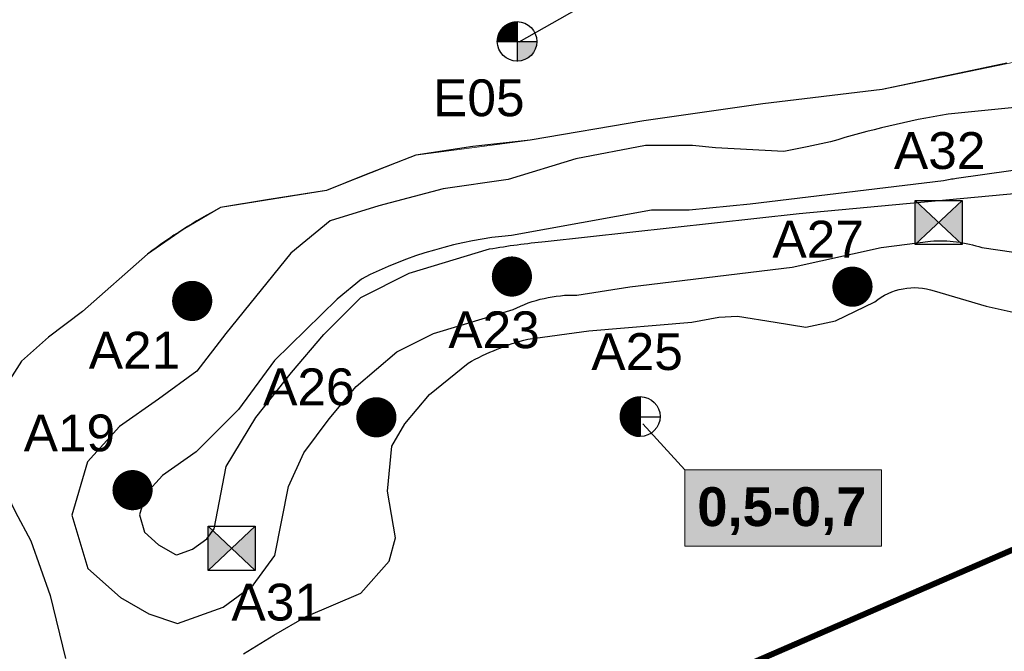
# Model space of a CAD drawing. Extents: x 158343 to 162498, y 431347 to 434500.
# Tile 57 of 220: x 159359 to 159526, y 433439 to 433547. Entities that reach past the tile are written whole.
import ezdxf
from ezdxf.enums import TextEntityAlignment as Align

# ---------------------------------------------------------------- set-up
doc = ezdxf.new("R2010")
doc.units = 0
doc.header["$LTSCALE"] = 10
doc.header["$MEASUREMENT"] = 0
doc.layers.get('0').update_dxf_attribs({"color": 1, "linetype": 'CONTINUOUS'})
doc.layers.get('Defpoints').update_dxf_attribs({"linetype": 'CONTINUOUS', "lineweight": 0})
for name, color, linetype in [('BORING-MWH', 7, 'CONTINUOUS'), ('BORING-MWH-NEW', 7, 'CONTINUOUS'), ('KLASSE-B-INDUSTRIE', 40, 'CONTINUOUS'), ('KWALITEIT-DIEPTE', 7, 'CONTINUOUS'), ('nieuw006m', 8, 'CONTINUOUS')]:
    doc.layers.add(name, color=color, linetype=linetype)
doc.layers.add('MEET', color=6, linetype='CONTINUOUS', plot=False)
doc.styles.add('STANDAARD', font='arial.ttf')
doc.styles.add('STYLE3', font='arialbd.ttf')

# ---------------------------------------------------------------- blocks, each defined once
blk = doc.blocks.new('B-4-MWH')
at = {"layer": 'BORING-MWH', "const_width": 2.19}
blk.add_lwpolyline([(-1.09, 0, 1), (1.09, 0, 1)], format="xyb", close=True, dxfattribs=at)
at = {"layer": 'BORING-MWH', "style": 'STANDAARD'}
blk.add_attdef('BNO', (2.3, 2.3), '', height=4, dxfattribs=at)
blk = doc.blocks.new('*X37')
at = {"color": 0}
for p, q in [((-69.56, 39.7), (-64.08, 39.7)), ((-69.56, 39.65), (-64.08, 39.65)), ((-69.55, 39.48), (-69.55, 39.71)), ((-69.55, 39.6), (-64.08, 39.6)), ((-69.55, 39.55), (-64.08, 39.55)), ((-69.55, 39.5), (-64.08, 39.5)), ((-69.55, 39.45), (-64.08, 39.45)), ((-69.55, 39.4), (-64.08, 39.4)), ((-69.54, 39.35), (-64.08, 39.35)), ((-69.54, 39.3), (-64.08, 39.3)), ((-69.53, 39.25), (-64.08, 39.25)), ((-69.53, 39.2), (-64.08, 39.2)), ((-69.52, 39.15), (-64.08, 39.15)), ((-69.52, 39.1), (-64.08, 39.1)), ((-69.51, 39.05), (-64.08, 39.05)), ((-69.5, 38.97), (-69.5, 39.71)), ((-69.5, 39), (-64.08, 39)), ((-69.5, 38.95), (-64.08, 38.95)), ((-69.49, 38.9), (-64.08, 38.9)), ((-69.48, 38.85), (-64.08, 38.85)), ((-69.47, 38.8), (-64.08, 38.8)), ((-69.46, 38.75), (-64.08, 38.75)), ((-69.45, 38.68), (-69.45, 39.71)), ((-69.45, 38.7), (-64.08, 38.7)), ((-69.44, 38.65), (-64.08, 38.65)), ((-69.43, 38.6), (-64.08, 38.6)), ((-69.42, 38.55), (-64.08, 38.55)), ((-69.41, 38.5), (-64.08, 38.5)), ((-69.4, 38.45), (-69.4, 39.71)), ((-69.4, 38.45), (-64.08, 38.45)), ((-69.39, 38.4), (-64.08, 38.4)), ((-69.37, 38.35), (-64.08, 38.35)), ((-69.36, 38.3), (-64.08, 38.3)), ((-69.35, 38.26), (-69.35, 39.71)), ((-69.35, 38.25), (-64.08, 38.25)), ((-69.33, 38.2), (-64.08, 38.2)), ((-69.32, 38.15), (-64.08, 38.15)), ((-69.3, 38.09), (-69.3, 39.71)), ((-69.25, 37.94), (-69.25, 39.71)), ((-69.2, 37.81), (-69.2, 39.71)), ((-69.15, 37.68), (-69.15, 39.71)), ((-69.1, 37.56), (-69.1, 39.71)), ((-69.05, 37.45), (-69.05, 39.71)), ((-69, 37.34), (-69, 39.71)), ((-68.95, 37.24), (-68.95, 39.71)), ((-68.9, 37.15), (-68.9, 39.71)), ((-68.85, 37.06), (-68.85, 39.71)), ((-68.8, 36.97), (-68.8, 39.71)), ((-68.75, 36.89), (-68.75, 39.71)), ((-68.7, 36.81), (-68.7, 39.71)), ((-68.65, 36.73), (-68.65, 39.71)), ((-68.6, 36.66), (-68.6, 39.71)), ((-68.55, 36.58), (-68.55, 39.71)), ((-68.5, 36.51), (-68.5, 39.71)), ((-68.45, 36.45), (-68.45, 39.71)), ((-68.4, 36.38), (-68.4, 39.71)), ((-68.35, 36.32), (-68.35, 39.71)), ((-68.3, 36.26), (-68.3, 39.71)), ((-68.25, 36.2), (-68.25, 39.71)), ((-68.2, 36.14), (-68.2, 39.71)), ((-68.15, 36.08), (-68.15, 39.71)), ((-68.1, 36.03), (-68.1, 39.71)), ((-68.05, 35.97), (-68.05, 39.71)), ((-68, 35.92), (-68, 39.71)), ((-67.95, 35.87), (-67.95, 39.71)), ((-67.9, 35.82), (-67.9, 39.71)), ((-67.85, 35.77), (-67.85, 39.71)), ((-67.8, 35.73), (-67.8, 39.71)), ((-67.75, 35.68), (-67.75, 39.71)), ((-67.7, 35.64), (-67.7, 39.71)), ((-67.65, 35.59), (-67.65, 39.71)), ((-67.6, 35.55), (-67.6, 39.71)), ((-67.55, 35.51), (-67.55, 39.71)), ((-67.5, 35.47), (-67.5, 39.71)), ((-67.45, 35.43), (-67.45, 39.71)), ((-67.4, 35.39), (-67.4, 39.71)), ((-67.35, 35.35), (-67.35, 39.71)), ((-67.3, 35.31), (-67.3, 39.71)), ((-67.25, 35.28), (-67.25, 39.71)), ((-67.2, 35.24), (-67.2, 39.71)), ((-67.15, 35.21), (-67.15, 39.71)), ((-67.1, 35.18), (-67.1, 39.71)), ((-67.05, 35.14), (-67.05, 39.71)), ((-67, 35.11), (-67, 39.71)), ((-66.95, 35.08), (-66.95, 39.71)), ((-66.9, 35.05), (-66.9, 39.71)), ((-66.85, 35.02), (-66.85, 39.71)), ((-66.8, 34.99), (-66.8, 39.71)), ((-66.75, 34.96), (-66.75, 39.71)), ((-66.7, 34.93), (-66.7, 39.71)), ((-66.65, 34.91), (-66.65, 39.71)), ((-66.6, 34.88), (-66.6, 39.71)), ((-66.55, 34.85), (-66.55, 39.71)), ((-66.5, 34.83), (-66.5, 39.71)), ((-66.45, 34.8), (-66.45, 39.71)), ((-66.4, 34.78), (-66.4, 39.71)), ((-66.35, 34.76), (-66.35, 39.71)), ((-66.3, 34.73), (-66.3, 39.71)), ((-66.25, 34.71), (-66.25, 39.71)), ((-66.2, 34.69), (-66.2, 39.71)), ((-66.15, 34.67), (-66.15, 39.71)), ((-66.1, 34.65), (-66.1, 39.71)), ((-66.05, 34.63), (-66.05, 39.71)), ((-66, 34.61), (-66, 39.71)), ((-65.95, 34.59), (-65.95, 39.71)), ((-65.9, 34.57), (-65.9, 39.71)), ((-65.85, 34.56), (-65.85, 39.71)), ((-65.8, 34.54), (-65.8, 39.71)), ((-65.75, 34.52), (-65.75, 39.71)), ((-65.7, 34.51), (-65.7, 39.71)), ((-65.65, 34.49), (-65.65, 39.71)), ((-65.6, 34.48), (-65.6, 39.71)), ((-65.55, 34.46), (-65.55, 39.71)), ((-65.5, 34.45), (-65.5, 39.71)), ((-65.45, 34.44), (-65.45, 39.71)), ((-65.4, 34.42), (-65.4, 39.71)), ((-65.35, 34.41), (-65.35, 39.71)), ((-65.3, 34.4), (-65.3, 39.71)), ((-65.25, 34.39), (-65.25, 39.71)), ((-65.2, 34.38), (-65.2, 39.71)), ((-65.15, 34.37), (-65.15, 39.71)), ((-65.1, 34.36), (-65.1, 39.71)), ((-65.05, 34.35), (-65.05, 39.71)), ((-65, 34.34), (-65, 39.71)), ((-64.95, 34.33), (-64.95, 39.71)), ((-64.9, 34.32), (-64.9, 39.71)), ((-64.85, 34.31), (-64.85, 39.71)), ((-64.8, 34.31), (-64.8, 39.71)), ((-64.75, 34.3), (-64.75, 39.71)), ((-64.7, 34.29), (-64.7, 39.71)), ((-64.65, 34.29), (-64.65, 39.71)), ((-64.6, 34.28), (-64.6, 39.71)), ((-64.55, 34.28), (-64.55, 39.71)), ((-64.5, 34.27), (-64.5, 39.71)), ((-64.45, 34.27), (-64.45, 39.71)), ((-64.4, 34.27), (-64.4, 39.71)), ((-64.35, 34.26), (-64.35, 39.71)), ((-64.3, 34.26), (-64.3, 39.71)), ((-64.25, 34.26), (-64.25, 39.71)), ((-64.2, 34.26), (-64.2, 39.71)), ((-64.15, 34.26), (-64.15, 39.71)), ((-64.1, 34.26), (-64.1, 39.71)), ((-69.3, 38.1), (-64.08, 38.1)), ((-69.29, 38.05), (-64.08, 38.05)), ((-69.27, 38), (-64.08, 38)), ((-69.25, 37.95), (-64.08, 37.95)), ((-69.23, 37.9), (-64.08, 37.9)), ((-69.22, 37.85), (-64.08, 37.85)), ((-69.2, 37.8), (-64.08, 37.8)), ((-69.18, 37.75), (-64.08, 37.75)), ((-69.16, 37.7), (-64.08, 37.7)), ((-69.14, 37.65), (-64.08, 37.65)), ((-69.12, 37.6), (-64.08, 37.6)), ((-69.1, 37.55), (-64.08, 37.55)), ((-69.07, 37.5), (-64.08, 37.5)), ((-69.05, 37.45), (-64.08, 37.45)), ((-69.03, 37.4), (-64.08, 37.4)), ((-69, 37.35), (-64.08, 37.35)), ((-68.98, 37.3), (-64.08, 37.3)), ((-68.95, 37.25), (-64.08, 37.25)), ((-68.93, 37.2), (-64.08, 37.2)), ((-68.9, 37.15), (-64.08, 37.15)), ((-68.87, 37.1), (-64.08, 37.1)), ((-68.85, 37.05), (-64.08, 37.05)), ((-68.82, 37), (-64.08, 37)), ((-68.79, 36.95), (-64.08, 36.95)), ((-68.76, 36.9), (-64.08, 36.9)), ((-68.73, 36.85), (-64.08, 36.85)), ((-68.69, 36.8), (-64.08, 36.8)), ((-68.66, 36.75), (-64.08, 36.75)), ((-68.63, 36.7), (-64.08, 36.7)), ((-68.6, 36.65), (-64.08, 36.65)), ((-68.56, 36.6), (-64.08, 36.6)), ((-68.53, 36.55), (-64.08, 36.55)), ((-68.49, 36.5), (-64.08, 36.5)), ((-68.45, 36.45), (-64.08, 36.45)), ((-68.41, 36.4), (-64.08, 36.4)), ((-68.38, 36.35), (-64.08, 36.35)), ((-68.34, 36.3), (-64.08, 36.3)), ((-68.29, 36.25), (-64.08, 36.25)), ((-68.25, 36.2), (-64.08, 36.2)), ((-68.21, 36.15), (-64.08, 36.15)), ((-68.17, 36.1), (-64.08, 36.1)), ((-68.12, 36.05), (-64.08, 36.05)), ((-68.07, 36), (-64.08, 36)), ((-68.03, 35.95), (-64.08, 35.95)), ((-67.98, 35.9), (-64.08, 35.9)), ((-67.93, 35.85), (-64.08, 35.85)), ((-67.88, 35.8), (-64.08, 35.8)), ((-67.82, 35.75), (-64.08, 35.75)), ((-67.77, 35.7), (-64.08, 35.7)), ((-67.72, 35.65), (-64.08, 35.65)), ((-67.66, 35.6), (-64.08, 35.6)), ((-67.6, 35.55), (-64.08, 35.55)), ((-67.54, 35.5), (-64.08, 35.5)), ((-67.48, 35.45), (-64.08, 35.45)), ((-67.41, 35.4), (-64.08, 35.4)), ((-67.35, 35.35), (-64.08, 35.35)), ((-67.28, 35.3), (-64.08, 35.3)), ((-67.21, 35.25), (-64.08, 35.25)), ((-67.14, 35.2), (-64.08, 35.2)), ((-67.06, 35.15), (-64.08, 35.15)), ((-66.98, 35.1), (-64.08, 35.1)), ((-66.9, 35.05), (-64.08, 35.05)), ((-66.82, 35), (-64.08, 35)), ((-66.73, 34.95), (-64.08, 34.95)), ((-66.64, 34.9), (-64.08, 34.9)), ((-66.54, 34.85), (-64.08, 34.85)), ((-66.44, 34.8), (-64.08, 34.8)), ((-66.33, 34.75), (-64.08, 34.75)), ((-66.22, 34.7), (-64.08, 34.7)), ((-66.1, 34.65), (-64.08, 34.65)), ((-65.97, 34.6), (-64.08, 34.6)), ((-65.83, 34.55), (-64.08, 34.55)), ((-65.67, 34.5), (-64.08, 34.5)), ((-65.5, 34.45), (-64.08, 34.45)), ((-65.3, 34.4), (-64.08, 34.4)), ((-65.07, 34.35), (-64.08, 34.35)), ((-64.75, 34.3), (-64.08, 34.3))]:
    blk.add_line(p, q, dxfattribs=at)
blk = doc.blocks.new('*X36')
at = {"color": 0}
for p, q in [((-68.75, 81.7), (-64.08, 81.7)), ((-68.72, 81.75), (-64.08, 81.75)), ((-68.7, 78.78), (-68.7, 81.78)), ((-68.69, 81.8), (-64.08, 81.8)), ((-68.65, 81.85), (-64.08, 81.85)), ((-68.65, 78.78), (-68.65, 81.85)), ((-68.62, 81.9), (-64.08, 81.9)), ((-68.6, 78.78), (-68.6, 81.93)), ((-68.59, 81.95), (-64.08, 81.95)), ((-68.55, 82), (-64.08, 82)), ((-68.55, 78.78), (-68.55, 82)), ((-68.52, 82.05), (-64.08, 82.05)), ((-68.5, 78.78), (-68.5, 82.07)), ((-68.48, 82.1), (-64.08, 82.1)), ((-68.45, 78.78), (-68.45, 82.14)), ((-68.44, 82.15), (-64.08, 82.15)), ((-68.4, 82.2), (-64.08, 82.2)), ((-68.4, 78.78), (-68.4, 82.2)), ((-68.36, 82.25), (-64.08, 82.25)), ((-68.35, 78.78), (-68.35, 82.27)), ((-68.32, 82.3), (-64.08, 82.3)), ((-68.3, 78.78), (-68.3, 82.33)), ((-68.28, 82.35), (-64.08, 82.35)), ((-68.25, 78.78), (-68.25, 82.39)), ((-68.24, 82.4), (-64.08, 82.4)), ((-68.2, 82.45), (-64.08, 82.45)), ((-68.2, 78.78), (-68.2, 82.45)), ((-68.15, 82.5), (-64.08, 82.5)), ((-68.15, 78.78), (-68.15, 82.5)), ((-68.11, 82.55), (-64.08, 82.55)), ((-68.1, 78.78), (-68.1, 82.56)), ((-68.06, 82.6), (-64.08, 82.6)), ((-68.05, 78.78), (-68.05, 82.61)), ((-68.01, 82.65), (-64.08, 82.65)), ((-68, 78.78), (-68, 82.66)), ((-67.96, 82.7), (-64.08, 82.7)), ((-67.95, 78.78), (-67.95, 82.71)), ((-67.91, 82.75), (-64.08, 82.75)), ((-67.9, 78.78), (-67.9, 82.76)), ((-67.86, 82.8), (-64.08, 82.8)), ((-67.85, 78.78), (-67.85, 82.81)), ((-67.81, 82.85), (-64.08, 82.85)), ((-67.8, 78.78), (-67.8, 82.86)), ((-67.76, 82.9), (-64.08, 82.9)), ((-67.75, 78.78), (-67.75, 82.9)), ((-67.7, 82.95), (-64.08, 82.95)), ((-67.7, 78.78), (-67.7, 82.95)), ((-67.65, 78.78), (-67.65, 82.99)), ((-67.64, 83), (-64.08, 83)), ((-67.6, 78.78), (-67.6, 83.04)), ((-67.58, 83.05), (-64.08, 83.05)), ((-67.55, 78.78), (-67.55, 83.08)), ((-67.52, 83.1), (-64.08, 83.1)), ((-67.5, 78.78), (-67.5, 83.12)), ((-67.46, 83.15), (-64.08, 83.15)), ((-67.45, 78.78), (-67.45, 83.16)), ((-67.4, 83.2), (-64.08, 83.2)), ((-67.4, 78.78), (-67.4, 83.2)), ((-67.35, 78.78), (-67.35, 83.23)), ((-67.33, 83.25), (-64.08, 83.25)), ((-67.3, 78.78), (-67.3, 83.27)), ((-67.26, 83.3), (-64.08, 83.3)), ((-67.25, 78.78), (-67.25, 83.31)), ((-67.2, 78.78), (-67.2, 83.34)), ((-67.19, 83.35), (-64.08, 83.35)), ((-67.15, 78.78), (-67.15, 83.38)), ((-67.12, 83.4), (-64.08, 83.4)), ((-67.1, 78.78), (-67.1, 83.41)), ((-67.05, 78.78), (-67.05, 83.44)), ((-67.04, 83.45), (-64.08, 83.45)), ((-67, 78.78), (-67, 83.48)), ((-66.96, 83.5), (-64.08, 83.5)), ((-66.95, 78.78), (-66.95, 83.51)), ((-66.9, 78.78), (-66.9, 83.54)), ((-66.88, 83.55), (-64.08, 83.55)), ((-66.85, 78.78), (-66.85, 83.57)), ((-66.8, 78.78), (-66.8, 83.6)), ((-66.79, 83.6), (-64.08, 83.6)), ((-66.75, 78.78), (-66.75, 83.62)), ((-66.7, 83.65), (-64.08, 83.65)), ((-66.7, 78.78), (-66.7, 83.65)), ((-66.65, 78.78), (-66.65, 83.68)), ((-66.61, 83.7), (-64.08, 83.7)), ((-66.6, 78.78), (-66.6, 83.71)), ((-66.55, 78.78), (-66.55, 83.73)), ((-66.51, 83.75), (-64.08, 83.75)), ((-66.5, 78.78), (-66.5, 83.76)), ((-66.45, 78.78), (-66.45, 83.78)), ((-66.41, 83.8), (-64.08, 83.8)), ((-66.4, 78.78), (-66.4, 83.8)), ((-66.35, 78.78), (-66.35, 83.83)), ((-66.3, 83.85), (-64.08, 83.85)), ((-66.3, 78.78), (-66.3, 83.85)), ((-66.25, 78.78), (-66.25, 83.87)), ((-66.2, 78.78), (-66.2, 83.89)), ((-66.19, 83.9), (-64.08, 83.9)), ((-66.15, 78.78), (-66.15, 83.92)), ((-66.1, 78.78), (-66.1, 83.94)), ((-66.06, 83.95), (-64.08, 83.95)), ((-66.05, 78.78), (-66.05, 83.96)), ((-66, 78.78), (-66, 83.97)), ((-65.95, 78.78), (-65.95, 83.99)), ((-65.93, 84), (-64.08, 84)), ((-65.9, 78.78), (-65.9, 84.01)), ((-65.85, 78.78), (-65.85, 84.03)), ((-65.8, 78.78), (-65.8, 84.05)), ((-65.79, 84.05), (-64.08, 84.05)), ((-65.75, 78.78), (-65.75, 84.06)), ((-65.7, 78.78), (-65.7, 84.08)), ((-65.65, 78.78), (-65.65, 84.09)), ((-65.63, 84.1), (-64.08, 84.1)), ((-65.6, 78.78), (-65.6, 84.11)), ((-65.55, 78.78), (-65.55, 84.12)), ((-65.5, 78.78), (-65.5, 84.14)), ((-65.45, 84.15), (-64.08, 84.15)), ((-65.45, 78.78), (-65.45, 84.15)), ((-65.4, 78.78), (-65.4, 84.16)), ((-65.35, 78.78), (-65.35, 84.17)), ((-65.3, 78.78), (-65.3, 84.19)), ((-65.25, 78.78), (-65.25, 84.2)), ((-65.24, 84.2), (-64.08, 84.2)), ((-65.2, 78.78), (-65.2, 84.21)), ((-65.15, 78.78), (-65.15, 84.22)), ((-65.1, 78.78), (-65.1, 84.23)), ((-65.05, 78.78), (-65.05, 84.24)), ((-65, 78.78), (-65, 84.25)), ((-64.99, 84.25), (-64.08, 84.25)), ((-64.95, 78.78), (-64.95, 84.26)), ((-64.9, 78.78), (-64.9, 84.26)), ((-64.85, 78.78), (-64.85, 84.27)), ((-64.8, 78.78), (-64.8, 84.28)), ((-64.75, 78.78), (-64.75, 84.29)), ((-64.7, 78.78), (-64.7, 84.29)), ((-64.65, 78.78), (-64.65, 84.3)), ((-64.62, 84.3), (-64.08, 84.3)), ((-64.6, 78.78), (-64.6, 84.3)), ((-64.55, 78.78), (-64.55, 84.31)), ((-64.5, 78.78), (-64.5, 84.31)), ((-64.45, 78.78), (-64.45, 84.31)), ((-64.4, 78.78), (-64.4, 84.32)), ((-64.35, 78.78), (-64.35, 84.32)), ((-64.3, 78.78), (-64.3, 84.32)), ((-64.25, 78.78), (-64.25, 84.33)), ((-64.2, 78.78), (-64.2, 84.33)), ((-64.15, 78.78), (-64.15, 84.33)), ((-64.1, 78.78), (-64.1, 84.33)), ((-69.55, 79.15), (-64.08, 79.15)), ((-69.55, 78.78), (-69.55, 79.11)), ((-69.55, 79.1), (-64.08, 79.1)), ((-69.55, 79.05), (-64.08, 79.05)), ((-69.55, 79), (-64.08, 79)), ((-69.54, 79.3), (-64.08, 79.3)), ((-69.54, 79.25), (-64.08, 79.25)), ((-69.54, 79.2), (-64.08, 79.2)), ((-69.53, 79.4), (-64.08, 79.4)), ((-69.53, 79.35), (-64.08, 79.35)), ((-69.52, 79.5), (-64.08, 79.5)), ((-69.52, 79.45), (-64.08, 79.45)), ((-69.51, 79.55), (-64.08, 79.55)), ((-69.5, 79.65), (-64.08, 79.65)), ((-69.5, 78.78), (-69.5, 79.62)), ((-69.5, 79.6), (-64.08, 79.6)), ((-69.49, 79.7), (-64.08, 79.7)), ((-69.48, 79.75), (-64.08, 79.75)), ((-69.47, 79.8), (-64.08, 79.8)), ((-69.46, 79.85), (-64.08, 79.85)), ((-69.45, 78.78), (-69.45, 79.91)), ((-69.45, 79.9), (-64.08, 79.9)), ((-69.44, 79.95), (-64.08, 79.95)), ((-69.43, 80), (-64.08, 80)), ((-69.42, 80.05), (-64.08, 80.05)), ((-69.41, 80.1), (-64.08, 80.1)), ((-69.4, 80.15), (-64.08, 80.15)), ((-69.4, 78.78), (-69.4, 80.13)), ((-69.38, 80.2), (-64.08, 80.2)), ((-69.37, 80.25), (-64.08, 80.25)), ((-69.36, 80.3), (-64.08, 80.3)), ((-69.35, 78.78), (-69.35, 80.32)), ((-69.34, 80.35), (-64.08, 80.35)), ((-69.33, 80.4), (-64.08, 80.4)), ((-69.31, 80.45), (-64.08, 80.45)), ((-69.3, 80.5), (-64.08, 80.5)), ((-69.3, 78.78), (-69.3, 80.49)), ((-69.28, 80.55), (-64.08, 80.55)), ((-69.26, 80.6), (-64.08, 80.6)), ((-69.25, 80.65), (-64.08, 80.65)), ((-69.25, 78.78), (-69.25, 80.64)), ((-69.23, 80.7), (-64.08, 80.7)), ((-69.21, 80.75), (-64.08, 80.75)), ((-69.2, 78.78), (-69.2, 80.78)), ((-69.19, 80.8), (-64.08, 80.8)), ((-69.17, 80.85), (-64.08, 80.85)), ((-69.15, 78.78), (-69.15, 80.91)), ((-69.15, 80.9), (-64.08, 80.9)), ((-69.13, 80.95), (-64.08, 80.95)), ((-69.11, 81), (-64.08, 81)), ((-69.1, 78.78), (-69.1, 81.02)), ((-69.09, 81.05), (-64.08, 81.05)), ((-69.07, 81.1), (-64.08, 81.1)), ((-69.05, 78.78), (-69.05, 81.14)), ((-69.04, 81.15), (-64.08, 81.15)), ((-69.02, 81.2), (-64.08, 81.2)), ((-69, 81.25), (-64.08, 81.25)), ((-69, 78.78), (-69, 81.24)), ((-68.97, 81.3), (-64.08, 81.3)), ((-68.95, 81.35), (-64.08, 81.35)), ((-68.95, 78.78), (-68.95, 81.34)), ((-68.92, 81.4), (-64.08, 81.4)), ((-68.9, 78.78), (-68.9, 81.44)), ((-68.89, 81.45), (-64.08, 81.45)), ((-68.86, 81.5), (-64.08, 81.5)), ((-68.85, 78.78), (-68.85, 81.53)), ((-68.84, 81.55), (-64.08, 81.55)), ((-68.81, 81.6), (-64.08, 81.6)), ((-68.8, 78.78), (-68.8, 81.61)), ((-68.78, 81.65), (-64.08, 81.65)), ((-68.75, 78.78), (-68.75, 81.7)), ((-69.56, 78.95), (-64.08, 78.95)), ((-69.56, 78.9), (-64.08, 78.9)), ((-69.56, 78.85), (-64.08, 78.85)), ((-69.56, 78.8), (-64.08, 78.8))]:
    blk.add_line(p, q, dxfattribs=at)
blk = doc.blocks.new('BO-2M')
at = {"layer": 'BORING-MWH-NEW'}
for points in [[(-0.005, 1.344), (-0.005, -1.366)], [(-1.351, -0.011), (1.341, -0.011)]]:
    blk.add_lwpolyline(points, dxfattribs=at)
blk.add_circle((0, 0), 1.35, dxfattribs=at)
at = {"layer": 'BORING-MWH-NEW', "xscale": 0.2454484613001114, "yscale": 0.2454484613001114, "zscale": 0.2454484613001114}
for name, p in [('*X36', (15.723, -19.348)), ('*X37', (15.723, -9.758))]:
    blk.add_blockref(name, p, dxfattribs=at)
at = {"layer": 'BORING-MWH-NEW', "style": 'STANDAARD'}
blk.add_attdef('BNO', (-3.321, 3.157), '', height=2.5, dxfattribs=at)
blk = doc.blocks.new('BO-1.5M')
at = {"layer": 'BORING-MWH-NEW'}
blk.add_hatch(color=256, dxfattribs=at).paths.add_polyline_path([(-0.005, -1.342, 0.412919), (1.341, -0.011), (-0.005, -0.011)])
for p, q in [((-0.108, -0.011), (-0.108, 1.337)), ((-0.096, -0.011), (-0.096, 1.338)), ((-0.084, -0.011), (-0.084, 1.339)), ((-0.071, -0.011), (-0.071, 1.34)), ((-0.059, -0.011), (-0.059, 1.34)), ((-0.047, -0.011), (-0.047, 1.341)), ((-0.035, -0.011), (-0.035, 1.341)), ((-0.023, -0.011), (-0.023, 1.341)), ((-0.01, -0.011), (-0.01, 1.341)), ((-1.159, 0.676), (-0.005, 0.676)), ((-1.157, -0.011), (-1.157, 0.679)), ((-1.152, 0.688), (-0.005, 0.688)), ((-1.145, -0.011), (-1.145, 0.7)), ((-1.144, 0.7), (-0.005, 0.7)), ((-1.137, 0.712), (-0.005, 0.712)), ((-1.132, -0.011), (-1.132, 0.719)), ((-1.129, 0.725), (-0.005, 0.725)), ((-1.121, 0.737), (-0.005, 0.737)), ((-1.12, -0.011), (-1.12, 0.738)), ((-1.113, 0.749), (-0.005, 0.749)), ((-1.108, -0.011), (-1.108, 0.756)), ((-1.105, 0.761), (-0.005, 0.761)), ((-1.096, -0.011), (-1.096, 0.774)), ((-1.096, 0.773), (-0.005, 0.773)), ((-1.087, 0.786), (-0.005, 0.786)), ((-1.084, -0.011), (-1.084, 0.791)), ((-1.078, 0.798), (-0.005, 0.798)), ((-1.071, -0.011), (-1.071, 0.807)), ((-1.069, 0.81), (-0.005, 0.81)), ((-1.06, 0.822), (-0.005, 0.822)), ((-1.059, -0.011), (-1.059, 0.823)), ((-1.05, 0.834), (-0.005, 0.834)), ((-1.047, -0.011), (-1.047, 0.839)), ((-1.041, 0.847), (-0.005, 0.847)), ((-1.035, -0.011), (-1.035, 0.854)), ((-1.031, 0.859), (-0.005, 0.859)), ((-1.023, -0.011), (-1.023, 0.868)), ((-1.02, 0.871), (-0.005, 0.871)), ((-1.011, -0.011), (-1.011, 0.882)), ((-1.01, 0.883), (-0.005, 0.883)), ((-0.999, 0.895), (-0.005, 0.895)), ((-0.998, -0.011), (-0.998, 0.896)), ((-0.988, 0.908), (-0.005, 0.908)), ((-0.986, -0.011), (-0.986, 0.91)), ((-0.977, 0.92), (-0.005, 0.92)), ((-0.974, -0.011), (-0.974, 0.923)), ((-0.965, 0.932), (-0.005, 0.932)), ((-0.962, -0.011), (-0.962, 0.935)), ((-0.953, 0.944), (-0.005, 0.944)), ((-0.95, -0.011), (-0.95, 0.948)), ((-0.941, 0.956), (-0.005, 0.956)), ((-0.937, -0.011), (-0.937, 0.96)), ((-0.928, 0.969), (-0.005, 0.969)), ((-0.925, -0.011), (-0.925, 0.972)), ((-0.915, 0.981), (-0.005, 0.981)), ((-0.913, -0.011), (-0.913, 0.983)), ((-0.902, 0.993), (-0.005, 0.993)), ((-0.901, -0.011), (-0.901, 0.994)), ((-0.889, -0.011), (-0.889, 1.005)), ((-0.888, 1.005), (-0.005, 1.005)), ((-0.876, -0.011), (-0.876, 1.016)), ((-0.874, 1.017), (-0.005, 1.017)), ((-0.864, -0.011), (-0.864, 1.026)), ((-0.86, 1.03), (-0.005, 1.03)), ((-0.852, -0.011), (-0.852, 1.036)), ((-0.845, 1.042), (-0.005, 1.042)), ((-0.84, -0.011), (-0.84, 1.046)), ((-0.83, 1.054), (-0.005, 1.054)), ((-0.828, -0.011), (-0.828, 1.056)), ((-0.815, -0.011), (-0.815, 1.065)), ((-0.814, 1.066), (-0.005, 1.066)), ((-0.803, -0.011), (-0.803, 1.075)), ((-0.798, 1.078), (-0.005, 1.078)), ((-0.791, -0.011), (-0.791, 1.084)), ((-0.781, 1.091), (-0.005, 1.091)), ((-0.779, -0.011), (-0.779, 1.092)), ((-0.767, -0.011), (-0.767, 1.101)), ((-0.764, 1.103), (-0.005, 1.103)), ((-0.754, -0.011), (-0.754, 1.109)), ((-0.746, 1.115), (-0.005, 1.115)), ((-0.742, -0.011), (-0.742, 1.118)), ((-0.73, -0.011), (-0.73, 1.126)), ((-0.727, 1.127), (-0.005, 1.127)), ((-0.718, -0.011), (-0.718, 1.133)), ((-0.708, 1.139), (-0.005, 1.139)), ((-0.706, -0.011), (-0.706, 1.141)), ((-0.693, -0.011), (-0.693, 1.148)), ((-0.688, 1.152), (-0.005, 1.152)), ((-0.681, -0.011), (-0.681, 1.156)), ((-0.669, -0.011), (-0.669, 1.163)), ((-0.667, 1.164), (-0.005, 1.164)), ((-0.657, -0.011), (-0.657, 1.17)), ((-0.646, 1.176), (-0.005, 1.176)), ((-0.645, -0.011), (-0.645, 1.176)), ((-0.632, -0.011), (-0.632, 1.183)), ((-0.623, 1.188), (-0.005, 1.188)), ((-0.62, -0.011), (-0.62, 1.19)), ((-0.608, -0.011), (-0.608, 1.196)), ((-0.599, 1.2), (-0.005, 1.2)), ((-0.596, -0.011), (-0.596, 1.202)), ((-0.584, -0.011), (-0.584, 1.208)), ((-0.574, 1.213), (-0.005, 1.213)), ((-0.571, -0.011), (-0.571, 1.214)), ((-0.559, -0.011), (-0.559, 1.219)), ((-0.548, 1.225), (-0.005, 1.225)), ((-0.547, -0.011), (-0.547, 1.225)), ((-0.535, -0.011), (-0.535, 1.23)), ((-0.523, -0.011), (-0.523, 1.236)), ((-0.519, 1.237), (-0.005, 1.237)), ((-0.51, -0.011), (-0.51, 1.241)), ((-0.498, -0.011), (-0.498, 1.246)), ((-0.489, 1.249), (-0.005, 1.249)), ((-0.486, -0.011), (-0.486, 1.25)), ((-0.474, -0.011), (-0.474, 1.255)), ((-0.462, -0.011), (-0.462, 1.26)), ((-0.457, 1.261), (-0.005, 1.261)), ((-0.45, -0.011), (-0.45, 1.264)), ((-0.437, -0.011), (-0.437, 1.268)), ((-0.425, -0.011), (-0.425, 1.272)), ((-0.422, 1.273), (-0.005, 1.273)), ((-0.413, -0.011), (-0.413, 1.276)), ((-0.401, -0.011), (-0.401, 1.28)), ((-0.389, -0.011), (-0.389, 1.284)), ((-0.383, 1.286), (-0.005, 1.286)), ((-0.376, -0.011), (-0.376, 1.288)), ((-0.364, -0.011), (-0.364, 1.291)), ((-0.352, -0.011), (-0.352, 1.295)), ((-0.34, -0.011), (-0.34, 1.298)), ((-0.339, 1.298), (-0.005, 1.298)), ((-0.328, -0.011), (-0.328, 1.301)), ((-0.315, -0.011), (-0.315, 1.304)), ((-0.303, -0.011), (-0.303, 1.307)), ((-0.291, -0.011), (-0.291, 1.31)), ((-0.289, 1.31), (-0.005, 1.31)), ((-0.279, -0.011), (-0.279, 1.312)), ((-0.267, -0.011), (-0.267, 1.315)), ((-0.254, -0.011), (-0.254, 1.317)), ((-0.242, -0.011), (-0.242, 1.319)), ((-0.23, -0.011), (-0.23, 1.322)), ((-0.226, 1.322), (-0.005, 1.322)), ((-0.218, -0.011), (-0.218, 1.324)), ((-0.206, -0.011), (-0.206, 1.326)), ((-0.193, -0.011), (-0.193, 1.328)), ((-0.181, -0.011), (-0.181, 1.329)), ((-0.169, -0.011), (-0.169, 1.331)), ((-0.157, -0.011), (-0.157, 1.332)), ((-0.145, -0.011), (-0.145, 1.334)), ((-0.137, 1.334), (-0.005, 1.334)), ((-0.132, -0.011), (-0.132, 1.335)), ((-0.12, -0.011), (-0.12, 1.336)), ((-0.005, 1.336), (-0.005, -1.358)), ((-1.342, 0.005), (-0.005, 0.005)), ((-1.341, 0.042), (-0.005, 0.042)), ((-1.341, 0.03), (-0.005, 0.03)), ((-1.341, 0.017), (-0.005, 0.017)), ((-1.34, -0.011), (-1.34, 0.068)), ((-1.34, 0.066), (-0.005, 0.066)), ((-1.34, 0.054), (-0.005, 0.054)), ((-1.339, 0.078), (-0.005, 0.078)), ((-1.338, 0.103), (-0.005, 0.103)), ((-1.338, 0.091), (-0.005, 0.091)), ((-1.337, 0.115), (-0.005, 0.115)), ((-1.335, 0.127), (-0.005, 0.127)), ((-1.334, 0.139), (-0.005, 0.139)), ((-1.333, 0.151), (-0.005, 0.151)), ((-1.331, 0.164), (-0.005, 0.164)), ((-1.33, 0.176), (-0.005, 0.176)), ((-1.328, -0.011), (-1.328, 0.193)), ((-1.328, 0.188), (-0.005, 0.188)), ((-1.326, 0.2), (-0.005, 0.2)), ((-1.325, 0.212), (-0.005, 0.212)), ((-1.323, 0.225), (-0.005, 0.225)), ((-1.32, 0.237), (-0.005, 0.237)), ((-1.318, 0.249), (-0.005, 0.249)), ((-1.316, 0.261), (-0.005, 0.261)), ((-1.315, -0.011), (-1.315, 0.263)), ((-1.313, 0.273), (-0.005, 0.273)), ((-1.311, 0.286), (-0.005, 0.286)), ((-1.308, 0.298), (-0.005, 0.298)), ((-1.305, 0.31), (-0.005, 0.31)), ((-1.303, -0.011), (-1.303, 0.318)), ((-1.302, 0.322), (-0.005, 0.322)), ((-1.299, 0.334), (-0.005, 0.334)), ((-1.296, 0.347), (-0.005, 0.347)), ((-1.293, 0.359), (-0.005, 0.359)), ((-1.291, -0.011), (-1.291, 0.365)), ((-1.289, 0.371), (-0.005, 0.371)), ((-1.286, 0.383), (-0.005, 0.383)), ((-1.282, 0.395), (-0.005, 0.395)), ((-1.279, -0.011), (-1.279, 0.405)), ((-1.278, 0.408), (-0.005, 0.408)), ((-1.274, 0.42), (-0.005, 0.42)), ((-1.27, 0.432), (-0.005, 0.432)), ((-1.267, -0.011), (-1.267, 0.442)), ((-1.266, 0.444), (-0.005, 0.444)), ((-1.262, 0.456), (-0.005, 0.456)), ((-1.257, 0.469), (-0.005, 0.469)), ((-1.254, -0.011), (-1.254, 0.476)), ((-1.252, 0.481), (-0.005, 0.481)), ((-1.248, 0.493), (-0.005, 0.493)), ((-1.243, 0.505), (-0.005, 0.505)), ((-1.242, -0.011), (-1.242, 0.507)), ((-1.238, 0.517), (-0.005, 0.517)), ((-1.233, 0.53), (-0.005, 0.53)), ((-1.23, -0.011), (-1.23, 0.535)), ((-1.227, 0.542), (-0.005, 0.542)), ((-1.222, 0.554), (-0.005, 0.554)), ((-1.218, -0.011), (-1.218, 0.563)), ((-1.216, 0.566), (-0.005, 0.566)), ((-1.21, 0.578), (-0.005, 0.578)), ((-1.206, -0.011), (-1.206, 0.588)), ((-1.205, 0.591), (-0.005, 0.591)), ((-1.198, 0.603), (-0.005, 0.603)), ((-1.193, -0.011), (-1.193, 0.613)), ((-1.192, 0.615), (-0.005, 0.615)), ((-1.186, 0.627), (-0.005, 0.627)), ((-1.181, -0.011), (-1.181, 0.636)), ((-1.179, 0.639), (-0.005, 0.639)), ((-1.173, 0.652), (-0.005, 0.652)), ((-1.169, -0.011), (-1.169, 0.658)), ((-1.166, 0.664), (-0.005, 0.664)), ((-1.343, -0.011), (1.341, -0.011)), ((-1.342, -0.007), (-0.005, -0.007))]:
    blk.add_line(p, q, dxfattribs=at)
blk.add_circle((0, 0), 1.342, dxfattribs=at)
at = {"layer": 'BORING-MWH-NEW', "style": 'STANDAARD'}
blk.add_attdef('BNO', (-3.329, 3.081), '', height=2.5, dxfattribs=at)
blk = doc.blocks.new('BO-30M')
at = {"layer": 'BORING-MWH'}
blk.add_lwpolyline([(-1.6, 1.5), (1.6, 1.5), (1.6, -1.5), (-1.6, -1.5)], close=True, dxfattribs=at)
for points in [[(-1.6, 1.5), (1.6, -1.5)], [(1.6, 1.5), (-1.6, -1.5)]]:
    blk.add_lwpolyline(points, dxfattribs=at)
blk.add_solid([(-1.6, 1.5), (1.6, -1.5), (-1.6, -1.5), (1.6, 1.5)], dxfattribs=at)
at = {"layer": 'BORING-MWH', "style": 'STANDAARD'}
blk.add_attdef('BNO', (-3.034, 3.635), '', height=2.5, dxfattribs=at)

msp = doc.modelspace()

# ---------------------------------------------------------------- hatches: boundary and pattern name
at = {"layer": 'KLASSE-B-INDUSTRIE'}
msp.add_hatch(color=256, dxfattribs=at).paths.add_polyline_path([(159471.72, 433470.23), (159505.13, 433470.23), (159505.13, 433457.24), (159471.72, 433457.24)])

# ---------------------------------------------------------------- linework, layer by layer
at = {"layer": 'Defpoints'}
msp.add_lwpolyline([(159355.7, 433468.1), (159354.17, 433476.09), (159355.87, 433483.5), (159359.13, 433488.63), (159363.74, 433492.74), (159369.48, 433497.05), (159380.51, 433506.8), (159386.57, 433511), (159392.94, 433514.7), (159410.9, 433517.62), (159426.1, 433523.6), (159445.48, 433526.15), (159464.76, 433529.44), (159484.97, 433532.29), (159505.24, 433534.75), (159547.32, 433543.42)], dxfattribs=at)
at = {"layer": 'KLASSE-B-INDUSTRIE', "color": 7, "lineweight": 5}
msp.add_lwpolyline([(159471.72, 433470.23), (159505.13, 433470.23), (159505.13, 433457.24), (159471.72, 433457.24)], close=True, dxfattribs=at)
at = {"layer": 'KWALITEIT-DIEPTE'}
for points in [[(159443.6, 433542.8), (159453.52, 433548.44)], [(159471.72, 433470.23), (159464.6, 433478)]]:
    msp.add_lwpolyline(points, dxfattribs=at)
at = {"layer": 'MEET', "const_width": 1}
msp.add_lwpolyline([(159217.96, 434088.85), (159435.98, 434020.25), (159504.62, 433836.46), (159784.94, 433953.55), (159866.41, 433734.33), (159822.4, 433519.03), (159655.9, 433512.46), (159222.15, 433324.12), (159221.05, 433289.09), (159066.14, 433159.95), (158988.58, 433123), (158887.87, 433065.24), (158810.46, 433043.05), (158594.73, 433280.89), (158643.69, 433366.24), (158736.01, 433394.89), (158840.95, 433432.1), (158907.6, 433472.41), (158902.41, 433599.51), (159112.89, 433678.64), (159214.78, 433765.28), (159227.57, 433847.1)], close=True, dxfattribs=at)
at = {"layer": 'nieuw006m', "flags": 128}
for points in [[(159526.37, 433539.18), (159505.24, 433534.75), (159484.97, 433532.29), (159464.76, 433529.44), (159445.48, 433526.15), (159435.75, 433525.08), (159426.1, 433523.6), (159417.39, 433520.22), (159410.9, 433517.62), (159400.78, 433516.04), (159392.94, 433514.7, 0.039641), (159380.51, 433506.8), (159369.48, 433497.05), (159363.74, 433492.74), (159359.13, 433488.63), (159355.87, 433483.5), (159354.17, 433476.09), (159355.7, 433468.1), (159358.09, 433463.13), (159360.72, 433458.17), (159364.02, 433448.89), (159366.6, 433438.22)], [(159536.81, 433532.56), (159516.4, 433530.55, 0.033376), (159496.44, 433525.84), (159492.48, 433525.03), (159488.52, 433524.23), (159476.93, 433524.86), (159473.04, 433525.26), (159465.05, 433525.26), (159453.25, 433522.98), (159441.72, 433519.48), (159430.74, 433517.88), (159419.77, 433514.98), (159411.53, 433512.46), (159404.88, 433506.97), (159393.85, 433493.36), (159388.91, 433486.96), (159382.42, 433482.2), (159375.77, 433477.58), (159370.33, 433471.58), (159367.68, 433462.52), (159370.41, 433453.49), (159375.93, 433448.54), (159380.76, 433445.78), (159385.61, 433444.15), (159393.39, 433446.91), (159398.48, 433450.65), (159402.15, 433455.65), (159404.45, 433467.4), (159407.05, 433473.08), (159411.38, 433478.88), (159415.95, 433484.36), (159422.84, 433490.2), (159429.06, 433493.35), (159442.59, 433497.4, -0.124247), (159453.42, 433499.86), (159462.41, 433501.24), (159462.41, 433501.24), (159489.92, 433504.61), (159505.06, 433507.91), (159513.42, 433509.03, -0.095331), (159522.16, 433507.91), (159540.76, 433505.24, 0.054138)], [(159536.7, 433522.29), (159517.85, 433519.64, 0.003961), (159515.62, 433519.24)], [(159515.62, 433519.24), (159482.81, 433515.28), (159472.48, 433514.26), (159466.1, 433514.26), (159442.31, 433509.99, 0.095354), (159416.84, 433502.58), (159412.73, 433499.19), (159402.07, 433488.74), (159396, 433480.43), (159388.81, 433473.24), (159383.07, 433469.26), (159380.18, 433466.07), (159379.16, 433462.57), (159380.05, 433459.62), (159382.4, 433457.51), (159385.28, 433455.86), (159385.51, 433455.78), (159388.18, 433456.73), (159390.61, 433458.52), (159391.83, 433460.18), (159393.91, 433470.79), (159398.93, 433479.1), (159404.98, 433486.71), (159410.46, 433493.18), (159416.72, 433499.43), (159424.97, 433503.6), (159438.58, 433507.68, -0.018924), (159448.03, 433508.95), (159491.11, 433513.68), (159528.2, 433517.12)], [(159396.83, 433439.01), (159401.99, 433442.17), (159407.45, 433445.33), (159416.77, 433449.26), (159421.55, 433454.69), (159422.62, 433458.67), (159421.26, 433466.6), (159422, 433474.21), (159424.2, 433478.02), (159428.39, 433483), (159434.93, 433488.31, -0.066541), (159445.09, 433492.38), (159455.45, 433493.79), (159472.89, 433495.24), (159477.5, 433496.11), (159480.69, 433496.29), (159487.08, 433495.25), (159492.27, 433494.42), (159497.28, 433495.5), (159503.95, 433498.71, -0.258478), (159514.05, 433500.56), (159522.88, 433497.99), (159532.52, 433495.85)]]:
    msp.add_lwpolyline(points, format="xyb", dxfattribs=at)

# ---------------------------------------------------------------- block references
at = {"layer": 'BORING-MWH', "xscale": 2.5, "yscale": 2.5, "zscale": 2.5}
msp.add_blockref('BO-30M', (159514.8, 433512.16), dxfattribs=at).add_auto_attribs({'BNO': 'A32'})
at = {"layer": 'BORING-MWH'}
ref = msp.add_blockref('B-4-MWH', (159500.18, 433501.28), dxfattribs=dict(at, xscale=1.56, yscale=1.56, zscale=1.56))
ref.add_attrib('BNO', 'A27', (159486.6, 433506.23), dxfattribs={"height": 6.24, "style": 'STANDAARD'})
ref = msp.add_blockref('B-4-MWH', (159442.38, 433503), dxfattribs=dict(at, xscale=1.56, yscale=1.56, zscale=1.56))
ref.add_attrib('BNO', 'A23', (159431.59, 433490.85), dxfattribs={"height": 6.24, "style": 'STANDAARD'})
ref = msp.add_blockref('B-4-MWH', (159388.12, 433498.86), dxfattribs=dict(at, xscale=1.56, yscale=1.56, zscale=1.56))
ref.add_attrib('BNO', 'A21', (159370.57, 433487.38), dxfattribs={"height": 6.24, "style": 'STANDAARD'})
ref = msp.add_blockref('B-4-MWH', (159419.38, 433479.12), dxfattribs=dict(at, xscale=1.56, yscale=1.56, zscale=1.56))
ref.add_attrib('BNO', 'A26', (159400.17, 433481.17), dxfattribs={"height": 6.24, "style": 'STANDAARD'})
ref = msp.add_blockref('B-4-MWH', (159378, 433466.76), dxfattribs=dict(at, xscale=1.56, yscale=1.56, zscale=1.56))
ref.add_attrib('BNO', 'A19', (159359.53, 433473.35), dxfattribs={"height": 6.24, "style": 'STANDAARD'})
ref = msp.add_blockref('BO-30M', (159394.81, 433456.9), dxfattribs=dict(at, xscale=2.5, yscale=2.5, zscale=2.5))
ref.add_attrib('BNO', 'A31', (159394.78, 433444.64), dxfattribs={"height": 6.25, "style": 'STANDAARD'})
at = {"layer": 'BORING-MWH-NEW'}
ref = msp.add_blockref('BO-1.5M', (159443.26, 433542.89), dxfattribs=dict(at, xscale=2.5, yscale=2.5, zscale=2.5))
ref.add_attrib('BNO', 'E05', (159429, 433530.2), dxfattribs={"height": 6.25, "style": 'STANDAARD'})
at = {"layer": 'BORING-MWH-NEW', "xscale": 2.5, "yscale": 2.5, "zscale": 2.5}
msp.add_blockref('BO-2M', (159464.16, 433479.25), dxfattribs=at).add_auto_attribs({'BNO': 'A25'})

# ---------------------------------------------------------------- texts
at = {"layer": 'KWALITEIT-DIEPTE', "color": 7, "style": 'STYLE3'}
msp.add_text('0,5-0,7', height=6.6, dxfattribs=at).set_placement((159488.19, 433460.66), align=Align.CENTER)

doc.saveas('drawing.dxf')
